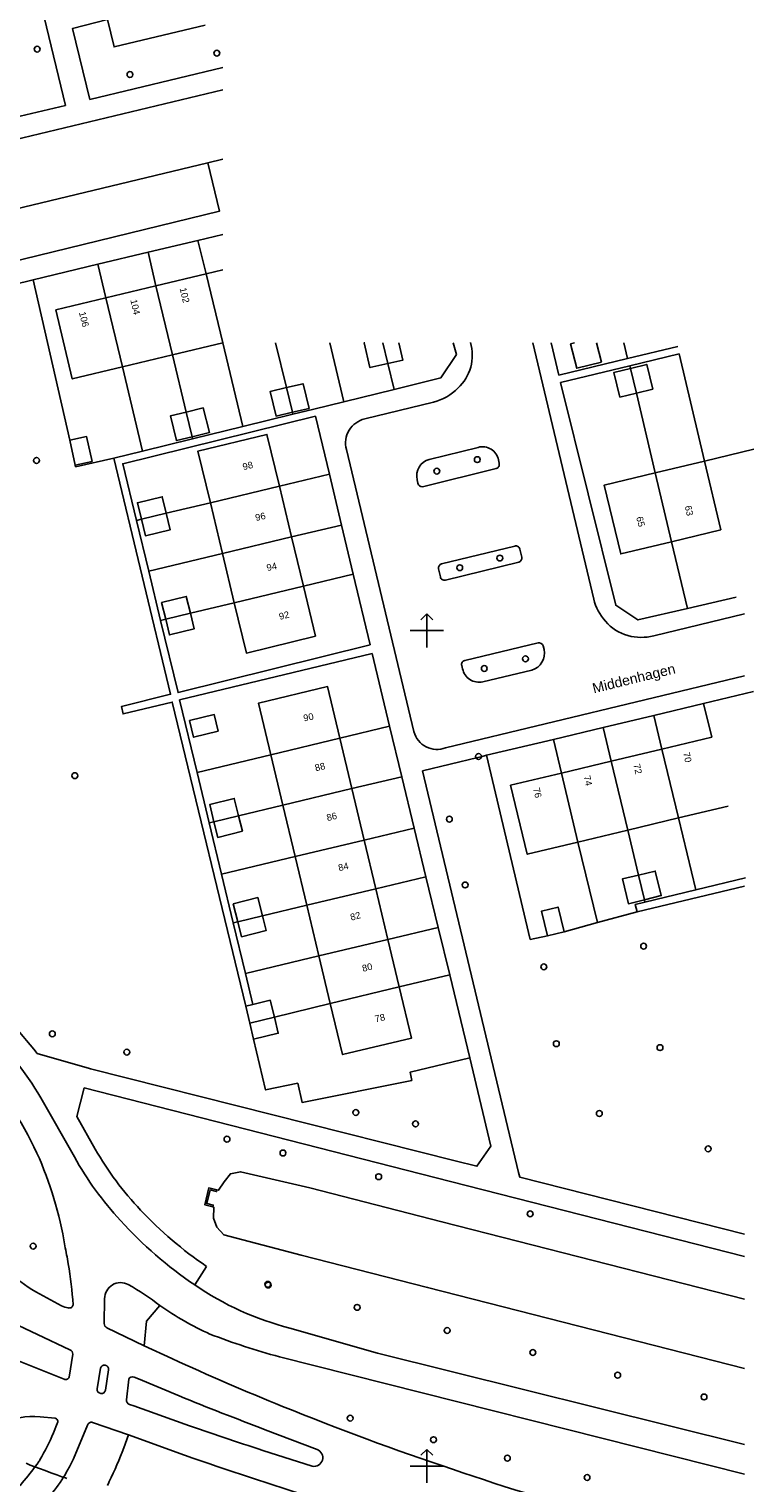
# Model space of a CAD drawing. Header units: millimetres. Extents: x 96940 to 101272, y 432237 to 434659.
# Tile 200 of 256: x 97652 to 97739, y 433298 to 433472. Entities that reach past the tile are written whole.
import ezdxf

# ---------------------------------------------------------------- set-up
doc = ezdxf.new("R2010")
doc.units = ezdxf.units.MM
doc.linetypes.add('ACAD_ISO02W100', pattern=[15, 12, -3])
doc.layers.add('As', color=2, linetype='ACAD_ISO02W100')
doc.layers.add('Ondergrond_Nieuw_IP', color=8, linetype='Continuous')
doc.styles.add('DSV_ARIAL', font='arial.ttf')

# ---------------------------------------------------------------- blocks, each defined once
blk = doc.blocks.new('NUTSKAST')
at = {"color": 0}
blk.add_circle((0, 0), 0.35, dxfattribs=at)
blk = doc.blocks.new('BOOM')
at = {"color": 0}
blk.add_circle((0, 0), 0.35, dxfattribs=at)

msp = doc.modelspace()

# ---------------------------------------------------------------- linework, layer by layer
at = {"layer": 'As'}
msp.add_polyline3d([(97652.03267, 433300.33538, 0), (97652.53223, 433300.13532, 0), (97653.05924, 433299.92939, 0), (97653.64072, 433299.70824, 0), (97654.30366, 433299.4625, 0), (97654.30366, 433299.4625, 0), (97655.00121, 433299.20908, 0), (97655.70228, 433298.95742, 0), (97656.31579, 433298.73885, 0), (97656.75067, 433298.58472, 0), (97656.91587, 433298.52638, 0)], dxfattribs=at)
at = {"layer": 'Ondergrond_Nieuw_IP'}
for p, q in [((97700, 433402), (97699.29289, 433401.29289)), ((97700, 433402), (97700.70711, 433401.29289)), ((97700, 433400), (97700, 433402)), ((97700, 433400), (97698, 433400)), ((97700, 433400), (97700, 433398)), ((97700, 433400), (97702, 433400)), ((97700, 433302), (97699.29289, 433301.29289)), ((97700, 433302), (97700.70711, 433301.29289)), ((97700, 433300), (97700, 433302)), ((97700, 433300), (97698, 433300)), ((97700, 433300), (97700, 433298)), ((97700, 433300), (97702, 433300))]:
    msp.add_line(p, q, dxfattribs=at)
for points in [[(97654.2, 433473.43), (97656.73, 433462.87)], [(97661.779, 433473.132), (97657.59, 433472.08), (97659.64, 433463.58)], [(97661.779, 433473.132), (97662.55, 433469.86), (97673.46, 433472.48)], [(97659.64, 433463.58), (97675.57, 433467.41406)], [(97646.6, 433457.779), (97675.57, 433464.71003)], [(97645.84, 433460.31), (97656.73, 433462.87)], [(97648.52, 433449.93), (97673.77, 433455.98)], [(97673.77, 433455.98), (97675.17, 433450.19), (97649.87, 433444.04)], [(97673.77, 433455.98), (97675.57, 433456.41946)], [(97666.644, 433445.287), (97672.566, 433446.704)], [(97672.566, 433446.704), (97675.57, 433447.42325)], [(97672.566, 433446.704), (97673.58, 433442.71)], [(97660.621, 433443.845), (97666.644, 433445.287)], [(97666.644, 433445.287), (97667.56, 433441.26)], [(97652.87, 433441.99), (97660.621, 433443.845)], [(97660.621, 433443.845), (97661.59, 433439.82)], [(97673.58, 433442.71), (97675.57, 433443.19)], [(97650.446, 433441.381), (97652.87, 433441.99)], [(97652.87, 433441.99), (97657.26, 433422.78)], [(97652.87, 433441.99), (97657.26, 433422.78)], [(97652.87, 433441.99), (97657.26, 433422.78)], [(97667.56, 433441.26), (97673.58, 433442.71)], [(97673.58, 433442.71), (97675.57, 433434.46)], [(97661.59, 433439.82), (97655.6, 433438.38), (97657.56, 433430.12), (97663.57, 433431.57)], [(97661.59, 433439.82), (97667.56, 433441.26)], [(97661.59, 433439.82), (97663.57, 433431.57)], [(97667.56, 433441.26), (97669.54, 433433)], [(97669.54, 433433), (97675.57, 433434.46)], [(97675.57, 433434.46), (97677.98, 433424.441)], [(97681.88572, 433434.46), (97683.184, 433429.09)], [(97688.37137, 433434.46), (97690.072, 433427.404)], [(97692.5756, 433434.46), (97692.49, 433434.44), (97693.17, 433431.48), (97695.331, 433431.978)], [(97694.72854, 433434.46), (97695.331, 433431.978)], [(97696.63909, 433434.46), (97697.12, 433432.39), (97695.331, 433431.978)], [(97696.08, 433428.882), (97701.68, 433430.26), (97703.53, 433433.04), (97703.16314, 433434.46)], [(97712.65905, 433434.46), (97719.96, 433403.78)], [(97714.87477, 433434.46), (97715.78, 433430.58)], [(97720.88, 433432.15), (97717.93, 433431.41), (97717.19, 433434.34), (97717.66838, 433434.46)], [(97720.29659, 433434.46), (97720.88, 433432.15)], [(97723.56351, 433434.46), (97724.015, 433432.557)], [(97663.57, 433431.57), (97669.54, 433433)], [(97669.54, 433433), (97671.184, 433426.159)], [(97724.015, 433432.557), (97730.051, 433434.006)], [(97724.289, 433431.703), (97730.184, 433433.117)], [(97730.184, 433433.117), (97733.21, 433420.3)], [(97663.57, 433431.57), (97665.96, 433421.501)], [(97695.331, 433431.978), (97696.08, 433428.882)], [(97715.78, 433430.58), (97724.015, 433432.557)], [(97715.98, 433429.71), (97724.289, 433431.703)], [(97724.361, 433431.386), (97722.39, 433430.91), (97723.1, 433427.95), (97725.069, 433428.43)], [(97724.289, 433431.703), (97724.361, 433431.386)], [(97724.361, 433431.386), (97726.32, 433431.86), (97727.04, 433428.91), (97725.069, 433428.43)], [(97724.361, 433431.386), (97725.069, 433428.43)], [(97683.184, 433429.09), (97685.19, 433429.56), (97685.89, 433426.6), (97683.896, 433426.134)], [(97715.98, 433429.71), (97722.6, 433403.04), (97725.26, 433401.28), (97731.195, 433402.651)], [(97683.184, 433429.09), (97681.26, 433428.64), (97681.95, 433425.68), (97683.896, 433426.134)], [(97683.184, 433429.09), (97683.896, 433426.134)], [(97686.48, 433426.52), (97690.072, 433427.404)], [(97690.072, 433427.404), (97696.08, 433428.882)], [(97725.069, 433428.43), (97727.34, 433418.9)], [(97686.66, 433425.67), (97663.6, 433419.98), (97665.239, 433413.19)], [(97671.184, 433426.159), (97669.31, 433425.7), (97670.03, 433422.74), (97671.894, 433423.2)], [(97671.184, 433426.159), (97673.23, 433426.66), (97673.96, 433423.71), (97671.894, 433423.2)], [(97671.184, 433426.159), (97671.894, 433423.2)], [(97677.98, 433424.441), (97683.957, 433425.903)], [(97683.896, 433426.134), (97683.957, 433425.903)], [(97683.957, 433425.903), (97686.48, 433426.52)], [(97686.66, 433425.67), (97688.325, 433418.709)], [(97700.79, 433427.36), (97692.56, 433425.34)], [(97671.947, 433422.965), (97677.98, 433424.441)], [(97657.26, 433422.78), (97659.26, 433423.22), (97659.92, 433420.25), (97657.91, 433419.81)], [(97657.26, 433422.78), (97657.91, 433419.81)], [(97665.96, 433421.501), (97671.947, 433422.965)], [(97671.894, 433423.2), (97671.947, 433422.965)], [(97674.08, 433415.29), (97672.59, 433421.49), (97680.86, 433423.49), (97682.35, 433417.29)], [(97657.91, 433419.81), (97657.96, 433419.62), (97662.52, 433420.66)], [(97657.91, 433419.81), (97657.96, 433419.62), (97662.52, 433420.66)], [(97657.91, 433419.81), (97657.96, 433419.62), (97662.52, 433420.66)], [(97662.52, 433420.66), (97665.96, 433421.501)], [(97662.52, 433420.66), (97669.33, 433392.38), (97663.45, 433390.93), (97663.63, 433390.03), (97669.52, 433391.45), (97678.31, 433355.05)], [(97690.36, 433421.68), (97698.45, 433387.91)], [(97700.28, 433420.5), (97706.14, 433421.94)], [(97708.57, 433420.43), (97708.64, 433420.04)], [(97733.21, 433420.3), (97739.14, 433421.73)], [(97682.35, 433417.29), (97688.325, 433418.709)], [(97688.325, 433418.709), (97689.776, 433412.639)], [(97708.3, 433419.4), (97699.47, 433417.23)], [(97727.34, 433418.9), (97721.23, 433417.43), (97723.21, 433409.18), (97729.29, 433410.64)], [(97727.34, 433418.9), (97733.21, 433420.3)], [(97727.34, 433418.9), (97729.29, 433410.64)], [(97733.21, 433420.3), (97735.17, 433412.05)], [(97674.08, 433415.29), (97682.35, 433417.29)], [(97682.35, 433417.29), (97683.8, 433411.23)], [(97698.93, 433417.64), (97698.83, 433418.07)], [(97665.835, 433413.326), (97665.36, 433415.3), (97668.32, 433416.02), (97668.795, 433414.041)], [(97668.795, 433414.041), (97674.08, 433415.29)], [(97674.08, 433415.29), (97675.53, 433409.22)], [(97665.835, 433413.326), (97668.795, 433414.041)], [(97668.795, 433414.041), (97669.27, 433412.06), (97666.31, 433411.35), (97665.835, 433413.326)], [(97665.239, 433413.19), (97665.835, 433413.326)], [(97665.239, 433413.19), (97666.703, 433407.121)], [(97683.8, 433411.23), (97689.776, 433412.639)], [(97689.776, 433412.639), (97691.182, 433406.76)], [(97729.29, 433410.64), (97735.17, 433412.05)], [(97675.53, 433409.22), (97683.8, 433411.23)], [(97683.8, 433411.23), (97685.22, 433405.34)], [(97701.76, 433408), (97710.51, 433410.11)], [(97729.29, 433410.64), (97731.195, 433402.651)], [(97666.703, 433407.121), (97675.53, 433409.22)], [(97675.53, 433409.22), (97676.94, 433403.34)], [(97711.13, 433409.76), (97711.38, 433408.78)], [(97666.703, 433407.121), (97668.125, 433401.231)], [(97685.22, 433405.34), (97691.182, 433406.76)], [(97691.182, 433406.76), (97693.2, 433398.32)], [(97701.61, 433406.44), (97701.38, 433407.39)], [(97711.01, 433408.19), (97702.22, 433406.05)], [(97676.94, 433403.34), (97685.22, 433405.34)], [(97685.22, 433405.34), (97686.66, 433399.34), (97678.39, 433397.31), (97676.94, 433403.34)], [(97668.734, 433401.373), (97668.25, 433403.37), (97671.2, 433404.09), (97671.686, 433402.084)], [(97671.686, 433402.084), (97676.94, 433403.34)], [(97731.195, 433402.651), (97737.03, 433403.999)], [(97668.125, 433401.231), (97668.734, 433401.373)], [(97671.686, 433402.084), (97672.14, 433400.21), (97669.19, 433399.49), (97668.734, 433401.373)], [(97668.734, 433401.373), (97671.686, 433402.084)], [(97727.15, 433399.39), (97738.005, 433402.01554)], [(97668.125, 433401.231), (97670.21, 433392.59), (97693.2, 433398.32)], [(97704.53, 433396.41), (97713.3, 433398.53)], [(97713.91, 433398.19), (97714.03, 433397.75)], [(97693.44, 433397.26), (97670.4, 433391.7), (97672.494, 433383.011)], [(97693.44, 433397.26), (97695.542, 433388.555)], [(97702.23, 433385.99), (97738.005, 433394.61075)], [(97704.27, 433395.44), (97704.18, 433395.83)], [(97712.55, 433395.27), (97706.69, 433393.88)], [(97681.31, 433385.14), (97679.83, 433391.31), (97688.11, 433393.3), (97689.59, 433387.12)], [(97733.12, 433391.279), (97739.089, 433392.703)], [(97727.17, 433389.86), (97733.12, 433391.279)], [(97733.12, 433391.279), (97734.09, 433387.26)], [(97675.03, 433387.98), (97672.08, 433387.25), (97671.59, 433389.24), (97674.54, 433389.96), (97675.03, 433387.98)], [(97721.09, 433388.41), (97727.17, 433389.86)], [(97727.17, 433389.86), (97728.13, 433385.83)], [(97689.59, 433387.12), (97695.542, 433388.555)], [(97695.542, 433388.555), (97696.999, 433382.519)], [(97715.14, 433386.99), (97721.09, 433388.41)], [(97721.09, 433388.41), (97722.06, 433384.38)], [(97681.31, 433385.14), (97689.59, 433387.12)], [(97689.59, 433387.12), (97691.03, 433381.09)], [(97707.13, 433385.08), (97715.14, 433386.99)], [(97715.14, 433386.99), (97716.1, 433382.95)], [(97722.06, 433384.38), (97728.13, 433385.83)], [(97728.13, 433385.83), (97734.09, 433387.26)], [(97728.13, 433385.83), (97730.11, 433377.58)], [(97672.494, 433383.011), (97681.31, 433385.14)], [(97681.31, 433385.14), (97682.75, 433379.11)], [(97699.48, 433383.21), (97706.11, 433384.831), (97706.5, 433384.91), (97707.13, 433385.08)], [(97707.13, 433385.08), (97712.36, 433363.04), (97714.44, 433363.46)], [(97707.13, 433385.08), (97712.36, 433363.04), (97714.44, 433363.46)], [(97707.13, 433385.08), (97712.36, 433363.04), (97714.44, 433363.46)], [(97716.1, 433382.95), (97722.06, 433384.38)], [(97722.06, 433384.38), (97724.03, 433376.12)], [(97672.494, 433383.011), (97673.944, 433376.991)], [(97691.03, 433381.09), (97696.999, 433382.519)], [(97696.999, 433382.519), (97698.483, 433376.37)], [(97738.005, 433327.74738), (97711.11, 433334.6), (97710.98, 433335.16), (97699.48, 433383.21)], [(97716.1, 433382.95), (97710.02, 433381.49), (97712.01, 433373.23), (97718.07, 433374.68)], [(97716.1, 433382.95), (97718.07, 433374.68)], [(97682.75, 433379.11), (97691.03, 433381.09)], [(97691.03, 433381.09), (97692.5, 433374.93)], [(97674.51, 433377.124), (97674, 433379.19), (97676.95, 433379.92), (97677.464, 433377.838)], [(97677.464, 433377.838), (97682.75, 433379.11)], [(97682.75, 433379.11), (97684.223, 433372.961)], [(97730.11, 433377.58), (97736.06, 433379)], [(97673.944, 433376.991), (97674.51, 433377.124)], [(97673.944, 433376.991), (97675.426, 433370.841)], [(97677.464, 433377.838), (97677.92, 433375.99), (97674.97, 433375.26), (97674.51, 433377.124)], [(97674.51, 433377.124), (97677.464, 433377.838)], [(97724.03, 433376.12), (97730.11, 433377.58)], [(97730.11, 433377.58), (97732.181, 433368.977)], [(97692.5, 433374.93), (97698.483, 433376.37)], [(97698.483, 433376.37), (97699.89, 433370.544)], [(97718.07, 433374.68), (97724.03, 433376.12)], [(97724.03, 433376.12), (97725.314, 433370.743)], [(97684.223, 433372.961), (97692.5, 433374.93)], [(97692.5, 433374.93), (97693.89, 433369.1)], [(97718.07, 433374.68), (97720.404, 433365.054)], [(97675.426, 433370.841), (97684.223, 433372.961)], [(97684.223, 433372.961), (97685.62, 433367.13)], [(97675.426, 433370.841), (97676.828, 433365.02)], [(97693.89, 433369.1), (97699.89, 433370.544)], [(97699.89, 433370.544), (97701.352, 433364.487)], [(97725.314, 433370.743), (97723.4, 433370.28), (97724.12, 433367.32), (97726.031, 433367.787)], [(97725.314, 433370.743), (97727.33, 433371.23), (97728.05, 433368.28), (97726.031, 433367.787)], [(97725.314, 433370.743), (97726.031, 433367.787)], [(97732.181, 433368.977), (97738.13, 433370.409)], [(97685.62, 433367.13), (97693.89, 433369.1)], [(97693.89, 433369.1), (97695.34, 433363.04)], [(97725.15, 433366.36), (97738.005, 433369.43155)], [(97726.101, 433367.514), (97732.181, 433368.977)], [(97677.362, 433365.144), (97676.82, 433367.3), (97679.77, 433368.04), (97680.32, 433365.851)], [(97680.32, 433365.851), (97685.62, 433367.13)], [(97685.62, 433367.13), (97687.07, 433361.07)], [(97714.44, 433363.46), (97713.71, 433366.41), (97715.7, 433366.91), (97716.43, 433363.96)], [(97726.101, 433367.514), (97724.92, 433367.23), (97725.15, 433366.36)], [(97726.031, 433367.787), (97726.101, 433367.514)], [(97676.828, 433365.02), (97677.362, 433365.144)], [(97676.828, 433365.02), (97678.291, 433358.95)], [(97680.32, 433365.851), (97680.76, 433364.1), (97677.81, 433363.36), (97677.362, 433365.144)], [(97677.362, 433365.144), (97680.32, 433365.851)], [(97716.43, 433363.96), (97720.404, 433365.054)], [(97716.43, 433363.96), (97720.404, 433365.054)], [(97716.43, 433363.96), (97720.404, 433365.054)], [(97720.404, 433365.054), (97725.15, 433366.36)], [(97720.404, 433365.054), (97725.15, 433366.36)], [(97687.07, 433361.07), (97695.34, 433363.04)], [(97695.34, 433363.04), (97701.352, 433364.487)], [(97695.34, 433363.04), (97696.7, 433357.36)], [(97701.352, 433364.487), (97702.725, 433358.8)], [(97714.44, 433363.46), (97716.43, 433363.96)], [(97678.291, 433358.95), (97687.07, 433361.07)], [(97687.07, 433361.07), (97688.43, 433355.38)], [(97678.291, 433358.95), (97679.18, 433355.259)], [(97696.7, 433357.36), (97702.725, 433358.8)], [(97702.725, 433358.8), (97705.12, 433348.88)], [(97688.43, 433355.38), (97696.7, 433357.36)], [(97696.7, 433357.36), (97698.16, 433351.23), (97689.9, 433349.26), (97688.43, 433355.38)], [(97678.31, 433355.05), (97679.18, 433355.259)], [(97678.31, 433355.05), (97678.797, 433353.009)], [(97679.18, 433355.259), (97681.26, 433355.76), (97681.741, 433353.74)], [(97681.741, 433353.74), (97688.43, 433355.38)], [(97678.797, 433353.009), (97681.741, 433353.74)], [(97678.797, 433353.009), (97679.25, 433351.11)], [(97681.741, 433353.74), (97682.2, 433351.81), (97679.25, 433351.11)], [(97705.12, 433348.88), (97697.98, 433347.14), (97698.18, 433346.16), (97685.06, 433343.54), (97684.55, 433345.82), (97680.7, 433345.03), (97679.25, 433351.11)], [(97705.12, 433348.88), (97697.98, 433347.14), (97698.18, 433346.16), (97685.06, 433343.54), (97684.55, 433345.82), (97680.7, 433345.03), (97679.25, 433351.11)], [(97653.349, 433349.384), (97659.604, 433347.605)], [(97659.604, 433347.605), (97659.722, 433347.571), (97703.377, 433336.559), (97705.99, 433335.9), (97707.65, 433338.29), (97705.12, 433348.88)], [(97653.791, 433344.087), (97657.812, 433337.028)], [(97660.291, 433337.956), (97658.097, 433341.842), (97658.991, 433345.292)], [(97658.991, 433345.292), (97702.839, 433334.076), (97738.005, 433325.08079)], [(97738.005, 433319.97682), (97701.796, 433329.257), (97685.969, 433333.313), (97677.701, 433335.242), (97676.49, 433334.993), (97675.721, 433334.038), (97675.075, 433333.029), (97674.87, 433333.06)], [(97673.646, 433331.428), (97674.423, 433331.237), (97674.375, 433331.043), (97673.404, 433331.281), (97673.899, 433333.299), (97674.87, 433333.06), (97674.822, 433332.866), (97674.046, 433333.057), (97673.646, 433331.428)], [(97674.375, 433331.043), (97674.423, 433331.237), (97673.646, 433331.428), (97674.046, 433333.057), (97674.822, 433332.866), (97674.87, 433333.06)], [(97674.375, 433331.043), (97674.498, 433330.987), (97674.476, 433329.678), (97674.864, 433328.604), (97675.701, 433327.682), (97684.937, 433325.253), (97700.091, 433321.381), (97738.005, 433311.6926)], [(97672.205, 433321.693), (97673.625, 433323.906)], [(97653.196, 433320.868), (97656.278, 433319.203)], [(97661.43, 433320.037), (97661.366, 433317.055)], [(97666.177, 433314.403), (97666.456, 433317.341), (97668.054, 433319.219)], [(97657.252, 433313.906), (97649.541, 433317.576)], [(97661.683, 433316.561), (97666.177, 433314.403)], [(97683.614, 433316.516), (97694.105, 433313.531), (97738.005, 433302.58062)], [(97666.177, 433314.403), (97669.468, 433312.874)], [(97648.988, 433313.451), (97656.586, 433310.403)], [(97657.193, 433310.666), (97657.611, 433313.388)], [(97682.353, 433313.087), (97738.005, 433299.0534)], [(97660.93, 433311.72), (97660.529, 433309.258)], [(97661.535, 433309.11), (97661.875, 433311.517)], [(97664.038, 433307.945), (97664.307, 433310.394)], [(97670.336, 433308.395), (97665.482, 433310.443), (97664.964, 433310.661)], [(97664.414, 433307.391), (97664.915, 433307.212), (97671.019, 433305.041)], [(97655.509, 433305.759), (97653.707, 433305.895)], [(97655.306, 433303.984), (97655.753, 433305.102)], [(97657.71, 433300.885), (97659.363, 433304.9)], [(97659.979, 433305.232), (97664.305, 433303.738)], [(97686.853, 433301.991), (97680.623, 433304.358)], [(97663.742, 433302.2), (97664.305, 433303.738)], [(97664.305, 433303.738), (97671.006, 433301.3)], [(97680.378, 433301.875), (97686.285, 433299.995)]]:
    msp.add_lwpolyline(points, dxfattribs=at)
for centre, radius, start, end in [((97699.71457, 433432.9116), 5.70524, 345.9857213, 15.9563225), ((97699.85546, 433433.09699), 5.61752, 313.4675939, 343.8026315), ((97699.19607, 433433.5892), 6.4299, 284.3529306, 314.7147655), ((97693.23286, 433422.44435), 2.9728, 103.0816039, 194.8988417), ((97700.82649, 433418.52629), 2.04797, 105.4766316, 192.8736525), ((97706.64284, 433420.03894), 1.96644, 11.4707424, 104.8156898), ((97708.15465, 433419.88753), 0.50874, 286.6012228, 17.4398284), ((97699.41835, 433417.72258), 0.49528, 189.5981219, 275.9860343), ((97710.66574, 433409.66174), 0.47454, 11.9497467, 109.1593959), ((97710.73224, 433408.77521), 0.64778, 295.3909772, 0.4238402), ((97701.91344, 433407.48106), 0.54115, 106.4713495, 189.686898), ((97702.08878, 433406.51681), 0.4849, 189.1137452, 285.7010919), ((97726.25313, 433405.39375), 6.49675, 194.3825041, 221.1345771), ((97725.75439, 433405.02911), 5.88148, 221.6552503, 253.1546297), ((97713.4225, 433398.03258), 0.51228, 17.8962124, 103.8352032), ((97725.61857, 433405.15221), 5.96225, 254.7468649, 284.8834862), ((97704.57013, 433395.99018), 0.42173, 95.4597895, 202.3225929), ((97711.9349, 433397.31869), 2.13904, 286.7119327, 11.6327427), ((97706.24468, 433395.84624), 2.01604, 191.6249112, 282.7611578), ((97701.17637, 433388.5966), 2.81149, 194.1351761, 292.0094682), ((97613.6241, 433318.40773), 50.37457, 37.946019, 50.019663), ((97622.05403, 433325.55275), 36.7526, 30.2847366, 47.2982213), ((97611.16165, 433317.60048), 46.61085, 25.2415561, 41.2808262), ((97612.58729, 433319.13828), 44.67242, 9.3279213, 24.2372168), ((97690.9599, 433355.22569), 37.81453, 208.7661102, 223.0730458), ((97693.63794, 433357.10235), 38.45258, 209.8625558, 223.4904297), ((97700.73045, 433363.63238), 48.09252, 223.3190682, 235.6941455), ((97698.66739, 433361.09308), 47.46182, 221.8927525, 236.113392), ((97658.4774, 433330.76332), 11.21653, 198.216168, 241.9099376), ((97604.28868, 433315.42342), 53.51376, 9.4709802, 11.8133793), ((97604.78844, 433315.49597), 53.00888, 4.1249605, 9.4825148), ((97663.34561, 433320.05074), 1.91566, 61.421233, 180.4110253), ((97647.50214, 433292.33638), 33.83865, 52.6019635, 60.3112955), ((97692.54285, 433351.35326), 35.9633, 235.5618254, 255.624447), ((97657.69081, 433322.14938), 3.2676, 244.3819393, 259.2620231), ((97657.19713, 433319.39561), 0.4709, 255.8480003, 349.4017369), ((97688.93937, 433348.91836), 36.30772, 234.8840968, 245.7705793), ((97662.03732, 433317.13708), 0.67632, 186.9706953, 238.4059163), ((97701.94612, 433386.9897), 76.45587, 248.5918298, 255.1513216), ((97657.11192, 433313.42552), 0.50049, 355.7011536, 73.7466505), ((97806.99151, 433613.07622), 330.20311, 245.3873467, 247.8947392), ((97661.40209, 433311.61658), 0.48328, 348.1085501, 167.6439734), ((97656.76195, 433310.82887), 0.46079, 247.5516304, 339.3004572), ((97661.03333, 433309.19303), 0.5085, 172.6598301, 350.6018391), ((97664.77858, 433310.17543), 0.51977, 69.0996499, 155.1332813), ((97664.58118, 433307.90906), 0.54437, 176.2148162, 252.1146887), ((97937.8229, 433974.87453), 718.15333, 248.13228619, 249.01394929), ((97652.84244, 433296.92555), 9.01102, 84.4943158, 115.7757569), ((97655.36835, 433305.33296), 0.44866, 329.0180296, 71.7304616), ((97816.98079, 433638.7611), 357.75929, 247.9604733, 251.4307281), ((97632.29604, 433313.52862), 24.911, 329.1300339, 337.4711356), ((97659.82714, 433304.77629), 0.48035, 71.5701085, 165.0757667), ((97823.77659, 433741.19105), 462.12742, 250.6976581, 251.9226302), ((97587.65282, 433332.74364), 81.99072, 335.0386503, 338.1285391), ((97624.04487, 433321.46616), 36.17423, 315.5991708, 324.6561244), ((97677.72952, 433285.9651), 28.23084, 148.425394, 148.9172202), ((97639.61204, 433309.31279), 19.96407, 330.970412, 335.0297372), ((97843.4664, 433797.83623), 525.63373, 250.8465098, 252.632956), ((97686.49861, 433301.01303), 1.0402, 258.1495601, 70.0810053), ((97639.24245, 433309.48718), 20.37187, 314.2549413, 331.0459577), ((97808.3336, 433608.17732), 326.01766, 251.1596559, 254.8381874), ((97518.88729, 433364.98163), 157.93782, 334.7755523, 334.9634824), ((97518.88729, 433364.98163), 157.93782, 334.7755523, 334.9634824)]:
    msp.add_arc(centre, radius, start, end, dxfattribs=at)

# ---------------------------------------------------------------- block references
for name, p in [('BOOM', (97653.36, 433469.6)), ('BOOM', (97674.86, 433469.12)), ('BOOM', (97664.46, 433466.56)), ('BOOM', (97653.282, 433420.374)), ('BOOM', (97706.03, 433420.47)), ('BOOM', (97701.18, 433419.09)), ('BOOM', (97708.73, 433408.69)), ('BOOM', (97703.93, 433407.53)), ('BOOM', (97711.79, 433396.63)), ('BOOM', (97706.87, 433395.47)), ('NUTSKAST', (97706.18, 433384.94)), ('BOOM', (97657.86, 433382.642)), ('BOOM', (97702.69, 433377.44)), ('BOOM', (97704.57, 433369.56)), ('BOOM', (97725.937, 433362.232)), ('BOOM', (97713.99, 433359.76)), ('BOOM', (97655.168, 433351.745)), ('BOOM', (97715.49, 433350.56)), ('BOOM', (97664.075, 433349.556)), ('BOOM', (97727.9, 433350.09)), ('BOOM', (97691.49, 433342.32)), ('BOOM', (97720.64, 433342.2)), ('BOOM', (97698.64, 433340.96)), ('BOOM', (97676.073, 433339.14)), ('BOOM', (97682.77, 433337.48)), ('BOOM', (97733.66, 433337.97)), ('BOOM', (97694.23, 433334.64)), ('BOOM', (97712.36, 433330.2)), ('BOOM', (97652.865, 433326.336)), ('BOOM', (97680.95, 433321.76)), ('BOOM', (97681.006, 433321.676)), ('BOOM', (97691.65, 433319)), ('BOOM', (97702.43, 433316.24)), ('BOOM', (97712.68, 433313.6)), ('BOOM', (97722.83, 433310.88)), ('BOOM', (97733.17, 433308.28)), ('BOOM', (97690.826, 433305.735)), ('BOOM', (97700.8, 433303.16)), ('BOOM', (97709.63, 433300.96)), ('BOOM', (97719.17, 433298.64))]:
    msp.add_blockref(name, p, dxfattribs=at)

# ---------------------------------------------------------------- texts
at = {"layer": 'Ondergrond_Nieuw_IP', "style": 'DSV_ARIAL'}
for s, height, rotation, p in [('104', 0.8, 282.938811, (97664.5, 433439.56)), ('102', 0.8, 283.299584, (97670.4, 433440.96)), ('106', 0.8, 283.647238, (97658.35, 433438.08)), ('98', 0.8, 13.827795, (97678.05, 433419.2)), ('96', 0.8, 12.354827, (97679.55, 433413.12)), ('65', 0.8, 283.647238, (97725.05, 433413.56)), ('63', 0.8, 283.299584, (97730.85, 433414.88)), ('94', 0.8, 12.354827, (97680.9, 433407.12)), ('92', 0.8, 13.827795, (97682.4, 433401.28)), ('Middenhagen', 1.2, 13.827795, (97719.975, 433392.49)), ('90', 0.8, 12.354827, (97685.3, 433389.12)), ('88', 0.8, 13.827795, (97686.7, 433383.16)), ('72', 0.8, 282.938811, (97724.7, 433383.96)), ('70', 0.8, 283.299584, (97730.65, 433385.36)), ('74', 0.8, 283.299584, (97718.75, 433382.56)), ('76', 0.8, 282.938811, (97712.7, 433381.12)), ('86', 0.8, 13.827795, (97688.1, 433377.2)), ('84', 0.8, 13.827795, (97689.5, 433371.2)), ('82', 0.8, 15.315451, (97690.95, 433365.28)), ('80', 0.8, 13.827795, (97692.35, 433359.16)), ('78', 0.8, 12.354827, (97693.85, 433353.12))]:
    msp.add_text(s, height=height, rotation=rotation, dxfattribs=at).set_placement(p)

doc.saveas('drawing.dxf')
